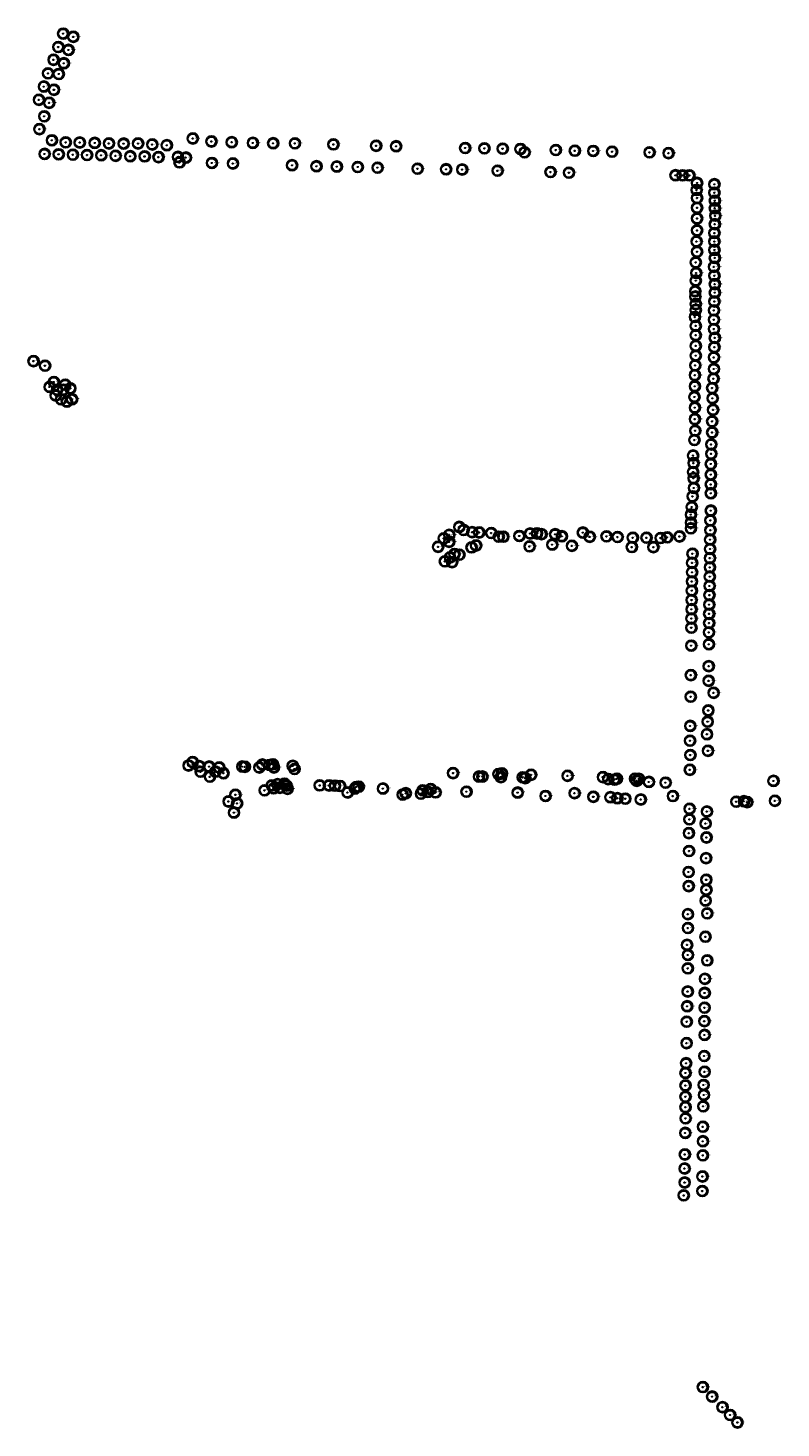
# Model space of a CAD drawing. Header units: metres. Extents: x 122855 to 145045, y 475575 to 480107.
# Tile 2 of 16: x 141708 to 142113, y 475766 to 476517. Entities that reach past the tile are written whole.
import ezdxf

# ---------------------------------------------------------------- set-up
doc = ezdxf.new("R2010")
doc.units = ezdxf.units.M
doc.header["$MEASUREMENT"] = 0
for name, color, linetype in [('0 - 6 meter', 52, 'Continuous'), ('12 - 15 meter', 65, 'Continuous'), ('15 - 18 meter', 83, 'Continuous'), ('18 - 24 meter', 58, 'Continuous'), ('20210609Boombeheer_Boombe', 7, 'Continuous'), ('24 meter en meer', 96, 'Continuous'), ('6 - 9 meter', 60, 'Continuous'), ('9 - 12 meter', 60, 'Continuous'), ('Hoogte onbekent', 10, 'Continuous')]:
    doc.layers.add(name, color=color, linetype=linetype)
doc.styles.get("Standard").update_dxf_attribs({"font": 'arial.ttf'})

# ---------------------------------------------------------------- blocks, each defined once
blk = doc.blocks.new('SGR-BOOM_01')
at = {"lineweight": 30, "ltscale": 0.1}
h = blk.add_hatch(color=7, dxfattribs=at)
edge = h.paths.add_edge_path()
edge.add_arc((0, 0), 0.15, 0, 360)
at = {"color": 7, "lineweight": 30}
for radius in [2.5, 0.045]:
    blk.add_circle((0, 0), radius, dxfattribs=at)
at = {"color": 7, "lineweight": 30, "ltscale": 0.1}
blk.add_circle((0, 0), 0.15, dxfattribs=at)
blk = doc.blocks.new('Cirkel 6meter')
blk.add_circle((0.13, 0.05), 3)

msp = doc.modelspace()

# ---------------------------------------------------------------- block references
at = {"layer": '20210609Boombeheer_Boombe'}
for name, p in [('Cirkel 6meter', (141727.206, 476513.846)), ('SGR-BOOM_01', (141727.206, 476513.846)), ('Cirkel 6meter', (141732.669, 476512.129)), ('SGR-BOOM_01', (141732.669, 476512.129)), ('Cirkel 6meter', (141724.61, 476506.677)), ('SGR-BOOM_01', (141724.61, 476506.677)), ('Cirkel 6meter', (141730.085, 476505.089)), ('SGR-BOOM_01', (141730.085, 476505.089)), ('Cirkel 6meter', (141722.05, 476499.813)), ('SGR-BOOM_01', (141722.05, 476499.813)), ('Cirkel 6meter', (141727.588, 476497.942)), ('SGR-BOOM_01', (141727.588, 476497.942)), ('Cirkel 6meter', (141719.09993, 476492.52524)), ('SGR-BOOM_01', (141719.09993, 476492.52524)), ('Cirkel 6meter', (141724.85656, 476492.19812)), ('SGR-BOOM_01', (141724.85656, 476492.19812)), ('Cirkel 6meter', (141716.87, 476485.452)), ('SGR-BOOM_01', (141716.87, 476485.452)), ('Cirkel 6meter', (141722.285, 476483.727)), ('SGR-BOOM_01', (141722.285, 476483.727)), ('Cirkel 6meter', (141714.207, 476478.343)), ('SGR-BOOM_01', (141714.207, 476478.343)), ('Cirkel 6meter', (141719.71, 476476.727)), ('SGR-BOOM_01', (141719.71, 476476.727)), ('Cirkel 6meter', (141717.088, 476469.487)), ('SGR-BOOM_01', (141717.088, 476469.487)), ('Cirkel 6meter', (141714.466, 476462.59)), ('SGR-BOOM_01', (141714.466, 476462.59)), ('Cirkel 6meter', (141796.784, 476457.598)), ('Cirkel 6meter', (141721.147, 476456.623)), ('SGR-BOOM_01', (141721.147, 476456.623)), ('Cirkel 6meter', (141728.588, 476455.502)), ('SGR-BOOM_01', (141728.588, 476455.502)), ('Cirkel 6meter', (141736.109, 476455.422)), ('SGR-BOOM_01', (141736.109, 476455.422)), ('Cirkel 6meter', (141744.159, 476455.222)), ('SGR-BOOM_01', (141744.159, 476455.222)), ('Cirkel 6meter', (141751.8, 476454.937)), ('SGR-BOOM_01', (141751.8, 476454.937)), ('Cirkel 6meter', (141759.681, 476454.841)), ('SGR-BOOM_01', (141759.681, 476454.841)), ('Cirkel 6meter', (141767.404, 476454.904)), ('SGR-BOOM_01', (141767.404, 476454.904)), ('Cirkel 6meter', (141775.057, 476454.384)), ('SGR-BOOM_01', (141775.057, 476454.384)), ('Cirkel 6meter', (141782.832, 476453.98)), ('SGR-BOOM_01', (141782.832, 476453.98)), ('SGR-BOOM_01', (141796.784, 476457.598)), ('Cirkel 6meter', (141806.797, 476456.006)), ('SGR-BOOM_01', (141806.797, 476456.006)), ('Cirkel 6meter', (141817.69, 476455.596)), ('SGR-BOOM_01', (141817.69, 476455.596)), ('Cirkel 6meter', (141829.032, 476455.23)), ('SGR-BOOM_01', (141829.032, 476455.23)), ('Cirkel 6meter', (141839.945, 476455.044)), ('SGR-BOOM_01', (141839.945, 476455.044)), ('Cirkel 6meter', (141851.6, 476454.983)), ('SGR-BOOM_01', (141851.6, 476454.983)), ('Cirkel 6meter', (141872.273, 476454.405)), ('SGR-BOOM_01', (141872.273, 476454.405)), ('Cirkel 6meter', (141895.203, 476453.68)), ('SGR-BOOM_01', (141895.203, 476453.68)), ('Cirkel 6meter', (141905.927, 476453.419)), ('SGR-BOOM_01', (141905.927, 476453.419)), ('Cirkel 6meter', (141942.986, 476452.498)), ('SGR-BOOM_01', (141942.986, 476452.498)), ('Cirkel 6meter', (141953.308, 476452.291)), ('SGR-BOOM_01', (141953.308, 476452.291)), ('Cirkel 6meter', (141963.142, 476452.133)), ('SGR-BOOM_01', (141963.142, 476452.133)), ('Cirkel 6meter', (141972.663, 476451.972)), ('SGR-BOOM_01', (141972.663, 476451.972)), ('Cirkel 6meter', (141974.873, 476450.138)), ('Cirkel 6meter', (141991.641, 476451.406)), ('SGR-BOOM_01', (141991.641, 476451.406)), ('Cirkel 6meter', (142001.847, 476451.017)), ('SGR-BOOM_01', (142001.847, 476451.017)), ('Cirkel 6meter', (142011.718, 476450.9)), ('SGR-BOOM_01', (142011.718, 476450.9)), ('Cirkel 6meter', (142021.861, 476450.523)), ('SGR-BOOM_01', (142021.861, 476450.523)), ('Cirkel 6meter', (142041.956, 476450.148)), ('Cirkel 6meter', (141717.265, 476449.297)), ('SGR-BOOM_01', (141717.265, 476449.297)), ('Cirkel 6meter', (141724.814, 476449.109)), ('SGR-BOOM_01', (141724.814, 476449.109)), ('Cirkel 6meter', (141732.422, 476448.911)), ('SGR-BOOM_01', (141732.422, 476448.911)), ('Cirkel 6meter', (141740.031, 476448.712)), ('SGR-BOOM_01', (141740.031, 476448.712)), ('Cirkel 6meter', (141747.644, 476448.594)), ('SGR-BOOM_01', (141747.644, 476448.594)), ('Cirkel 6meter', (141755.37, 476448.298)), ('SGR-BOOM_01', (141755.37, 476448.298)), ('Cirkel 6meter', (141763.238, 476448.066)), ('SGR-BOOM_01', (141763.238, 476448.066)), ('Cirkel 6meter', (141770.973, 476447.976)), ('SGR-BOOM_01', (141770.973, 476447.976)), ('Cirkel 6meter', (141778.388, 476447.601)), ('SGR-BOOM_01', (141778.388, 476447.601)), ('Cirkel 6meter', (141788.816, 476447.691)), ('SGR-BOOM_01', (141788.816, 476447.691)), ('Cirkel 6meter', (141789.646, 476444.755)), ('SGR-BOOM_01', (141789.646, 476444.755)), ('Cirkel 6meter', (141793.13, 476447.334)), ('SGR-BOOM_01', (141793.13, 476447.334)), ('Cirkel 6meter', (141807.041, 476444.461)), ('SGR-BOOM_01', (141807.041, 476444.461)), ('Cirkel 6meter', (141818.317, 476444.179)), ('SGR-BOOM_01', (141818.317, 476444.179)), ('Cirkel 6meter', (141850.076, 476443.251)), ('SGR-BOOM_01', (141850.076, 476443.251)), ('Cirkel 6meter', (141863.169, 476442.695)), ('Cirkel 6meter', (141874.098, 476442.535)), ('SGR-BOOM_01', (141974.873, 476450.138)), ('SGR-BOOM_01', (142041.956, 476450.148)), ('Cirkel 6meter', (142052.15, 476449.728)), ('SGR-BOOM_01', (142052.15, 476449.728)), ('SGR-BOOM_01', (141863.169, 476442.695)), ('SGR-BOOM_01', (141874.098, 476442.535)), ('Cirkel 6meter', (141885.337, 476442.304)), ('SGR-BOOM_01', (141885.337, 476442.304)), ('Cirkel 6meter', (141895.968, 476441.946)), ('SGR-BOOM_01', (141895.968, 476441.946)), ('Cirkel 6meter', (141917.441, 476441.404)), ('SGR-BOOM_01', (141917.441, 476441.404)), ('Cirkel 6meter', (141932.76, 476441.072)), ('SGR-BOOM_01', (141932.76, 476441.072)), ('Cirkel 6meter', (141941.396, 476440.94)), ('SGR-BOOM_01', (141941.396, 476440.94)), ('Cirkel 6meter', (141960.389, 476440.291)), ('SGR-BOOM_01', (141960.389, 476440.291)), ('Cirkel 6meter', (141988.803, 476439.589)), ('SGR-BOOM_01', (141988.803, 476439.589)), ('Cirkel 6meter', (141998.72, 476439.23)), ('SGR-BOOM_01', (141998.72, 476439.23)), ('Cirkel 6meter', (142055.892, 476437.875)), ('SGR-BOOM_01', (142055.892, 476437.875)), ('Cirkel 6meter', (142059.628, 476437.817)), ('SGR-BOOM_01', (142059.628, 476437.817)), ('Cirkel 6meter', (142063.348, 476437.777)), ('SGR-BOOM_01', (142063.348, 476437.777)), ('Cirkel 6meter', (142067.23955, 476429.95614)), ('Cirkel 6meter', (142067.4777, 476433.76748)), ('SGR-BOOM_01', (142067.23955, 476429.95614)), ('SGR-BOOM_01', (142067.4777, 476433.76748)), ('Cirkel 6meter', (142076.76768, 476433.05326)), ('Cirkel 6meter', (142076.76768, 476428.52723)), ('SGR-BOOM_01', (142076.76768, 476433.05326)), ('SGR-BOOM_01', (142076.76768, 476428.52723)), ('Cirkel 6meter', (142067.4777, 476425.66849)), ('Cirkel 6meter', (142067.4777, 476420.42778)), ('SGR-BOOM_01', (142067.4777, 476425.66849)), ('SGR-BOOM_01', (142067.4777, 476420.42778)), ('Cirkel 6meter', (142077.00583, 476424.23935)), ('Cirkel 6meter', (142077.00583, 476420.18986)), ('SGR-BOOM_01', (142077.00583, 476424.23935)), ('Cirkel 6meter', (142067.4777, 476414.71076)), ('SGR-BOOM_01', (142067.4777, 476414.71076)), ('Cirkel 6meter', (142077.24422, 476416.14013)), ('SGR-BOOM_01', (142077.00583, 476420.18986)), ('SGR-BOOM_01', (142077.24422, 476416.14013)), ('Cirkel 6meter', (142067.4777, 476408.27906)), ('SGR-BOOM_01', (142067.4777, 476408.27906)), ('Cirkel 6meter', (142076.76768, 476406.84992)), ('Cirkel 6meter', (142077.00583, 476411.6141)), ('SGR-BOOM_01', (142076.76768, 476406.84992)), ('SGR-BOOM_01', (142077.00583, 476411.6141)), ('Cirkel 6meter', (142067.23955, 476402.3239)), ('SGR-BOOM_01', (142067.23955, 476402.3239)), ('Cirkel 6meter', (142076.76768, 476402.3239)), ('Cirkel 6meter', (142076.76768, 476397.79787)), ('SGR-BOOM_01', (142076.76768, 476402.3239)), ('Cirkel 6meter', (142066.76325, 476391.12802)), ('SGR-BOOM_01', (142066.76325, 476391.12802)), ('Cirkel 6meter', (142067.4777, 476396.84503)), ('SGR-BOOM_01', (142067.4777, 476396.84503)), ('Cirkel 6meter', (142077.00583, 476393.51022)), ('SGR-BOOM_01', (142076.76768, 476397.79787)), ('SGR-BOOM_01', (142077.00583, 476393.51022)), ('Cirkel 6meter', (142067.0014, 476385.411)), ('SGR-BOOM_01', (142067.0014, 476385.411)), ('Cirkel 6meter', (142076.52953, 476388.74581)), ('Cirkel 6meter', (142076.76768, 476383.98163)), ('SGR-BOOM_01', (142076.52953, 476388.74581)), ('SGR-BOOM_01', (142076.76768, 476383.98163)), ('Cirkel 6meter', (142066.52487, 476375.64426)), ('Cirkel 6meter', (142066.76325, 476381.3615)), ('SGR-BOOM_01', (142066.52487, 476375.64426)), ('SGR-BOOM_01', (142066.76325, 476381.3615)), ('Cirkel 6meter', (142077.00583, 476379.4556)), ('Cirkel 6meter', (142077.00583, 476374.92957)), ('SGR-BOOM_01', (142077.00583, 476379.4556)), ('Cirkel 6meter', (142066.52487, 476372.78575)), ('Cirkel 6meter', (142066.76302, 476368.73626)), ('SGR-BOOM_01', (142066.52487, 476372.78575)), ('SGR-BOOM_01', (142066.76302, 476368.73626)), ('Cirkel 6meter', (142076.76768, 476370.16539)), ('SGR-BOOM_01', (142076.76768, 476370.16539)), ('SGR-BOOM_01', (142077.00583, 476374.92957)), ('Cirkel 6meter', (142066.28672, 476361.82802)), ('SGR-BOOM_01', (142066.28672, 476361.82802)), ('Cirkel 6meter', (142066.76302, 476365.63937)), ('SGR-BOOM_01', (142066.76302, 476365.63937)), ('Cirkel 6meter', (142076.52953, 476365.40121)), ('Cirkel 6meter', (142076.52953, 476360.39888)), ('SGR-BOOM_01', (142076.52953, 476365.40121)), ('SGR-BOOM_01', (142076.52953, 476360.39888)), ('Cirkel 6meter', (142066.76302, 476357.06384)), ('SGR-BOOM_01', (142066.76302, 476357.06384)), ('Cirkel 6meter', (142076.52953, 476355.39632)), ('SGR-BOOM_01', (142076.52953, 476355.39632)), ('Cirkel 6meter', (142066.76302, 476352.06151)), ('Cirkel 6meter', (142066.76302, 476346.3445)), ('SGR-BOOM_01', (142066.76302, 476352.06151)), ('SGR-BOOM_01', (142066.76302, 476346.3445)), ('Cirkel 6meter', (142076.76768, 476345.62981)), ('Cirkel 6meter', (142077.00583, 476350.63214)), ('SGR-BOOM_01', (142076.76768, 476345.62981)), ('SGR-BOOM_01', (142077.00583, 476350.63214)), ('Cirkel 6meter', (141711.291, 476338.153)), ('SGR-BOOM_01', (141711.291, 476338.153)), ('Cirkel 6meter', (142066.76302, 476341.10378)), ('SGR-BOOM_01', (142066.76302, 476341.10378)), ('Cirkel 6meter', (142076.52953, 476340.15095)), ('SGR-BOOM_01', (142076.52953, 476340.15095)), ('Cirkel 6meter', (141717.482, 476335.7)), ('SGR-BOOM_01', (141717.482, 476335.7)), ('Cirkel 6meter', (142066.28672, 476330.62259)), ('Cirkel 6meter', (142066.52487, 476335.8633)), ('SGR-BOOM_01', (142066.28672, 476330.62259)), ('SGR-BOOM_01', (142066.52487, 476335.8633)), ('Cirkel 6meter', (142076.52953, 476333.9574)), ('SGR-BOOM_01', (142076.52953, 476333.9574)), ('Cirkel 6meter', (141719.927, 476324.327)), ('SGR-BOOM_01', (141719.927, 476324.327)), ('Cirkel 6meter', (141722.211, 476326.951)), ('SGR-BOOM_01', (141722.211, 476326.951)), ('Cirkel 6meter', (141723.949, 476322.822)), ('SGR-BOOM_01', (141723.949, 476322.822)), ('Cirkel 6meter', (141727.194, 476322.8)), ('SGR-BOOM_01', (141727.194, 476322.8)), ('Cirkel 6meter', (141728.262, 476325.526)), ('SGR-BOOM_01', (141728.262, 476325.526)), ('Cirkel 6meter', (141731.062, 476323.558)), ('SGR-BOOM_01', (141731.062, 476323.558)), ('Cirkel 6meter', (142066.28672, 476324.66742)), ('SGR-BOOM_01', (142066.28672, 476324.66742)), ('Cirkel 6meter', (142075.57669, 476323.71435)), ('SGR-BOOM_01', (142075.57669, 476323.71435)), ('Cirkel 6meter', (142076.29138, 476328.71669)), ('SGR-BOOM_01', (142076.29138, 476328.71669)), ('Cirkel 6meter', (141723.223, 476319.71)), ('SGR-BOOM_01', (141723.223, 476319.71)), ('Cirkel 6meter', (141726.095, 476317.672)), ('SGR-BOOM_01', (141726.095, 476317.672)), ('Cirkel 6meter', (141729.175, 476316.44)), ('SGR-BOOM_01', (141729.175, 476316.44)), ('Cirkel 6meter', (141731.967, 476317.711)), ('SGR-BOOM_01', (141731.967, 476317.711)), ('Cirkel 6meter', (142066.04833, 476318.9504)), ('SGR-BOOM_01', (142066.04833, 476318.9504)), ('Cirkel 6meter', (142075.81485, 476318.23549)), ('SGR-BOOM_01', (142075.81485, 476318.23549)), ('Cirkel 6meter', (142066.28672, 476313.23339)), ('SGR-BOOM_01', (142066.28672, 476313.23339)), ('Cirkel 6meter', (142076.05323, 476312.04194)), ('SGR-BOOM_01', (142076.05323, 476312.04194)), ('Cirkel 6meter', (142066.28672, 476307.03984)), ('Cirkel 6meter', (142066.52487, 476300.84652)), ('SGR-BOOM_01', (142066.28672, 476307.03984)), ('SGR-BOOM_01', (142066.52487, 476300.84652)), ('Cirkel 6meter', (142075.57669, 476305.84862)), ('Cirkel 6meter', (142075.57669, 476299.89323)), ('SGR-BOOM_01', (142075.57669, 476305.84862)), ('Cirkel 6meter', (142066.04833, 476295.84396)), ('SGR-BOOM_01', (142066.04833, 476295.84396)), ('Cirkel 6meter', (142075.10039, 476293.46153)), ('SGR-BOOM_01', (142075.10039, 476293.46153)), ('SGR-BOOM_01', (142075.57669, 476299.89323)), ('Cirkel 6meter', (142065.33365, 476287.50682)), ('SGR-BOOM_01', (142065.33365, 476287.50682)), ('Cirkel 6meter', (142075.10039, 476288.45919)), ('SGR-BOOM_01', (142075.10039, 476288.45919)), ('Cirkel 6meter', (142065.33365, 476278.69291)), ('Cirkel 6meter', (142065.57203, 476283.45709)), ('SGR-BOOM_01', (142065.33365, 476278.69291)), ('SGR-BOOM_01', (142065.57203, 476283.45709)), ('Cirkel 6meter', (142074.86201, 476282.98033)), ('Cirkel 6meter', (142074.86201, 476277.26309)), ('SGR-BOOM_01', (142074.86201, 476282.98033)), ('Cirkel 6meter', (142065.57203, 476275.3581)), ('Cirkel 6meter', (142065.81018, 476270.11739)), ('SGR-BOOM_01', (142065.57203, 476275.3581)), ('Cirkel 6meter', (142074.86201, 476272.0226)), ('SGR-BOOM_01', (142074.86201, 476277.26309)), ('SGR-BOOM_01', (142074.86201, 476272.0226)), ('Cirkel 6meter', (142065.0955, 476265.59136)), ('SGR-BOOM_01', (142065.0955, 476265.59136)), ('SGR-BOOM_01', (142065.81018, 476270.11739)), ('Cirkel 6meter', (142074.86201, 476267.25842)), ('SGR-BOOM_01', (142074.86201, 476267.25842)), ('Cirkel 6meter', (142064.14266, 476255.82485)), ('SGR-BOOM_01', (142064.14266, 476255.82485)), ('Cirkel 6meter', (142064.6192, 476259.87434)), ('SGR-BOOM_01', (142064.6192, 476259.87434)), ('Cirkel 6meter', (142074.86201, 476257.96798)), ('SGR-BOOM_01', (142074.86201, 476257.96798)), ('Cirkel 6meter', (141939.821, 476249.212)), ('SGR-BOOM_01', (141939.821, 476249.212)), ('Cirkel 6meter', (141942.181, 476247.565)), ('Cirkel 6meter', (142064.14266, 476251.53697)), ('Cirkel 6meter', (142064.14266, 476248.44031)), ('SGR-BOOM_01', (142064.14266, 476251.53697)), ('SGR-BOOM_01', (142064.14266, 476248.44031)), ('Cirkel 6meter', (142074.62386, 476252.7275)), ('Cirkel 6meter', (142074.62386, 476247.48679)), ('SGR-BOOM_01', (142074.62386, 476252.7275)), ('Cirkel 6meter', (141931.506, 476243.075)), ('SGR-BOOM_01', (141931.506, 476243.075)), ('Cirkel 6meter', (141934.427, 476241.234)), ('Cirkel 6meter', (141934.435, 476244.957)), ('SGR-BOOM_01', (141934.427, 476241.234)), ('SGR-BOOM_01', (141934.435, 476244.957)), ('SGR-BOOM_01', (141942.181, 476247.565)), ('Cirkel 6meter', (141946.788, 476246.38)), ('SGR-BOOM_01', (141946.788, 476246.38)), ('Cirkel 6meter', (141950.493, 476246.246)), ('SGR-BOOM_01', (141950.493, 476246.246)), ('Cirkel 6meter', (141956.988, 476245.949)), ('SGR-BOOM_01', (141956.988, 476245.949)), ('Cirkel 6meter', (141961.028, 476243.978)), ('SGR-BOOM_01', (141961.028, 476243.978)), ('Cirkel 6meter', (141963.478, 476243.941)), ('SGR-BOOM_01', (141963.478, 476243.941)), ('Cirkel 6meter', (141972.085, 476244.363)), ('SGR-BOOM_01', (141972.085, 476244.363)), ('Cirkel 6meter', (141977.906, 476245.676)), ('SGR-BOOM_01', (141977.906, 476245.676)), ('Cirkel 6meter', (141981.54637, 476245.71439)), ('SGR-BOOM_01', (141981.54637, 476245.71439)), ('Cirkel 6meter', (141983.96361, 476245.31159)), ('SGR-BOOM_01', (141983.96361, 476245.31159)), ('Cirkel 6meter', (141989.734, 476239.734)), ('Cirkel 6meter', (141991.301, 476245.276)), ('SGR-BOOM_01', (141991.301, 476245.276)), ('Cirkel 6meter', (141994.904, 476244.197)), ('SGR-BOOM_01', (141994.904, 476244.197)), ('Cirkel 6meter', (142006.156, 476246.158)), ('SGR-BOOM_01', (142006.156, 476246.158)), ('Cirkel 6meter', (142009.837, 476243.91)), ('SGR-BOOM_01', (142009.837, 476243.91)), ('Cirkel 6meter', (142018.866, 476244.15)), ('SGR-BOOM_01', (142018.866, 476244.15)), ('Cirkel 6meter', (142024.805, 476243.793)), ('SGR-BOOM_01', (142024.805, 476243.793)), ('Cirkel 6meter', (142032.971, 476243.439)), ('SGR-BOOM_01', (142032.971, 476243.439)), ('Cirkel 6meter', (142040.324, 476243.411)), ('SGR-BOOM_01', (142040.324, 476243.411)), ('Cirkel 6meter', (142047.888, 476243.261)), ('SGR-BOOM_01', (142047.888, 476243.261)), ('Cirkel 6meter', (142051.408, 476243.612)), ('SGR-BOOM_01', (142051.408, 476243.612)), ('Cirkel 6meter', (142058.09338, 476244.10297)), ('SGR-BOOM_01', (142058.09338, 476244.10297)), ('Cirkel 6meter', (142074.476, 476242.415)), ('SGR-BOOM_01', (142074.476, 476242.415)), ('SGR-BOOM_01', (142074.62386, 476247.48679)), ('Cirkel 6meter', (141928.465, 476238.538)), ('SGR-BOOM_01', (141928.465, 476238.538)), ('Cirkel 6meter', (141934.81252, 476232.82237)), ('SGR-BOOM_01', (141934.81252, 476232.82237)), ('Cirkel 6meter', (141937.22976, 476234.6353)), ('SGR-BOOM_01', (141937.22976, 476234.6353)), ('Cirkel 6meter', (141939.886, 476234.325)), ('SGR-BOOM_01', (141939.886, 476234.325)), ('Cirkel 6meter', (141946.402, 476238.213)), ('SGR-BOOM_01', (141946.402, 476238.213)), ('Cirkel 6meter', (141948.824, 476239.269)), ('SGR-BOOM_01', (141948.824, 476239.269)), ('Cirkel 6meter', (141977.601, 476238.755)), ('SGR-BOOM_01', (141977.601, 476238.755)), ('SGR-BOOM_01', (141989.734, 476239.734)), ('Cirkel 6meter', (142000.28021, 476239.06698)), ('SGR-BOOM_01', (142000.28021, 476239.06698)), ('Cirkel 6meter', (142032.444, 476238.402)), ('SGR-BOOM_01', (142032.444, 476238.402)), ('Cirkel 6meter', (142044.027, 476238.364)), ('SGR-BOOM_01', (142044.027, 476238.364)), ('Cirkel 6meter', (142065.001, 476234.841)), ('SGR-BOOM_01', (142065.001, 476234.841)), ('Cirkel 6meter', (142074.363, 476232.476)), ('Cirkel 6meter', (142074.464, 476237.376)), ('SGR-BOOM_01', (142074.464, 476237.376)), ('Cirkel 6meter', (141932.085, 476230.731)), ('SGR-BOOM_01', (141932.085, 476230.731)), ('Cirkel 6meter', (141935.959, 476230.316)), ('SGR-BOOM_01', (141935.959, 476230.316)), ('Cirkel 6meter', (142064.806, 476229.936)), ('Cirkel 6meter', (142064.812, 476224.915)), ('SGR-BOOM_01', (142064.806, 476229.936)), ('Cirkel 6meter', (142074.335, 476227.529)), ('SGR-BOOM_01', (142074.335, 476227.529)), ('SGR-BOOM_01', (142074.363, 476232.476)), ('Cirkel 6meter', (142064.703, 476219.973)), ('SGR-BOOM_01', (142064.703, 476219.973)), ('SGR-BOOM_01', (142064.812, 476224.915)), ('Cirkel 6meter', (142074.212, 476217.542)), ('Cirkel 6meter', (142074.293, 476222.58)), ('SGR-BOOM_01', (142074.293, 476222.58)), ('Cirkel 6meter', (142064.561, 476210.016)), ('Cirkel 6meter', (142064.642, 476215.042)), ('SGR-BOOM_01', (142064.642, 476215.042)), ('Cirkel 6meter', (142074.103, 476212.648)), ('SGR-BOOM_01', (142074.103, 476212.648)), ('SGR-BOOM_01', (142074.212, 476217.542)), ('Cirkel 6meter', (142064.506, 476205.066)), ('SGR-BOOM_01', (142064.506, 476205.066)), ('SGR-BOOM_01', (142064.561, 476210.016)), ('Cirkel 6meter', (142073.952, 476202.614)), ('Cirkel 6meter', (142074.041, 476207.536)), ('SGR-BOOM_01', (142073.952, 476202.614)), ('SGR-BOOM_01', (142074.041, 476207.536)), ('Cirkel 6meter', (142064.408, 476195.15)), ('Cirkel 6meter', (142064.451, 476200.089)), ('SGR-BOOM_01', (142064.408, 476195.15)), ('SGR-BOOM_01', (142064.451, 476200.089)), ('Cirkel 6meter', (142073.953, 476197.636)), ('SGR-BOOM_01', (142073.953, 476197.636)), ('Cirkel 6meter', (142073.826, 476192.628)), ('SGR-BOOM_01', (142073.826, 476192.628)), ('Cirkel 6meter', (142064.351, 476185.53)), ('SGR-BOOM_01', (142064.351, 476185.53)), ('Cirkel 6meter', (142073.843, 476186.257)), ('SGR-BOOM_01', (142073.843, 476186.257)), ('Cirkel 6meter', (142073.733, 476174.5)), ('SGR-BOOM_01', (142073.733, 476174.5)), ('Cirkel 6meter', (142064.115, 476169.709)), ('SGR-BOOM_01', (142064.115, 476169.709)), ('Cirkel 6meter', (142073.691, 476166.654)), ('SGR-BOOM_01', (142073.691, 476166.654)), ('Cirkel 6meter', (142064.062, 476158.122)), ('SGR-BOOM_01', (142064.062, 476158.122)), ('Cirkel 6meter', (142076.359, 476160.226)), ('SGR-BOOM_01', (142076.359, 476160.226)), ('Cirkel 6meter', (142073.52264, 476150.76466)), ('SGR-BOOM_01', (142073.52264, 476150.76466)), ('Cirkel 6meter', (142063.794, 476142.451)), ('Cirkel 6meter', (142073.15808, 476144.75225)), ('SGR-BOOM_01', (142073.15808, 476144.75225)), ('Cirkel 6meter', (142063.715, 476134.514)), ('SGR-BOOM_01', (142063.794, 476142.451)), ('Cirkel 6meter', (142072.79375, 476138.01095)), ('SGR-BOOM_01', (142072.79375, 476138.01095)), ('SGR-BOOM_01', (142063.715, 476134.514)), ('Cirkel 6meter', (142073.328, 476129.114)), ('SGR-BOOM_01', (142073.328, 476129.114)), ('Cirkel 6meter', (141794.514, 476121.213)), ('SGR-BOOM_01', (141794.514, 476121.213)), ('Cirkel 6meter', (141796.715, 476123.045)), ('SGR-BOOM_01', (141796.715, 476123.045)), ('Cirkel 6meter', (141800.294, 476120.842)), ('SGR-BOOM_01', (141800.294, 476120.842)), ('Cirkel 6meter', (141805.587, 476120.644)), ('SGR-BOOM_01', (141805.587, 476120.644)), ('Cirkel 6meter', (141811.012, 476120.171)), ('SGR-BOOM_01', (141811.012, 476120.171)), ('Cirkel 6meter', (141823.347, 476120.662)), ('SGR-BOOM_01', (141823.347, 476120.662)), ('Cirkel 6meter', (141824.743, 476120.515)), ('SGR-BOOM_01', (141824.743, 476120.515)), ('Cirkel 6meter', (141832.488, 476120.152)), ('SGR-BOOM_01', (141832.488, 476120.152)), ('Cirkel 6meter', (141834.09242, 476121.72801)), ('SGR-BOOM_01', (141834.09242, 476121.72801)), ('Cirkel 6meter', (141837.987, 476121.516)), ('SGR-BOOM_01', (141837.987, 476121.516)), ('Cirkel 6meter', (141839.748, 476121.806)), ('SGR-BOOM_01', (141839.748, 476121.806)), ('Cirkel 6meter', (141840.343, 476120.185)), ('SGR-BOOM_01', (141840.343, 476120.185)), ('Cirkel 6meter', (141850.421, 476121.038)), ('SGR-BOOM_01', (141850.421, 476121.038)), ('Cirkel 6meter', (142063.869, 476126.829)), ('SGR-BOOM_01', (142063.869, 476126.829)), ('Cirkel 6meter', (141800.959, 476117.886)), ('SGR-BOOM_01', (141800.959, 476117.886)), ('Cirkel 6meter', (141806.006, 476115.197)), ('SGR-BOOM_01', (141806.006, 476115.197)), ('Cirkel 6meter', (141808.878, 476117.91)), ('SGR-BOOM_01', (141808.878, 476117.91)), ('Cirkel 6meter', (141813.246, 476117.042)), ('SGR-BOOM_01', (141813.246, 476117.042)), ('Cirkel 6meter', (141851.371, 476119.347)), ('SGR-BOOM_01', (141851.371, 476119.347)), ('Cirkel 6meter', (141936.498, 476117.141)), ('SGR-BOOM_01', (141936.498, 476117.141)), ('Cirkel 6meter', (141950.362, 476115.275)), ('SGR-BOOM_01', (141950.362, 476115.275)), ('Cirkel 6meter', (141952.244, 476115.29)), ('SGR-BOOM_01', (141952.244, 476115.29)), ('Cirkel 6meter', (141960.852, 476116.603)), ('SGR-BOOM_01', (141960.852, 476116.603)), ('Cirkel 6meter', (141962.111, 476114.957)), ('SGR-BOOM_01', (141962.111, 476114.957)), ('Cirkel 6meter', (141962.687, 476116.96)), ('SGR-BOOM_01', (141962.687, 476116.96)), ('Cirkel 6meter', (141973.829, 476114.86)), ('SGR-BOOM_01', (141973.829, 476114.86)), ('Cirkel 6meter', (141975.184, 476114.465)), ('SGR-BOOM_01', (141975.184, 476114.465)), ('Cirkel 6meter', (141978.373, 476116.223)), ('SGR-BOOM_01', (141978.373, 476116.223)), ('Cirkel 6meter', (141997.96327, 476115.68491)), ('SGR-BOOM_01', (141997.96327, 476115.68491)), ('Cirkel 6meter', (142016.954, 476114.989)), ('SGR-BOOM_01', (142016.954, 476114.989)), ('Cirkel 6meter', (142019.801, 476113.923)), ('SGR-BOOM_01', (142019.801, 476113.923)), ('Cirkel 6meter', (142023.148, 476113.65)), ('SGR-BOOM_01', (142023.148, 476113.65)), ('Cirkel 6meter', (142024.387, 476114.101)), ('SGR-BOOM_01', (142024.387, 476114.101)), ('Cirkel 6meter', (142034.133, 476114.157)), ('SGR-BOOM_01', (142034.133, 476114.157)), ('Cirkel 6meter', (142035.071, 476112.981)), ('SGR-BOOM_01', (142035.071, 476112.981)), ('Cirkel 6meter', (142036.218, 476114.045)), ('SGR-BOOM_01', (142036.218, 476114.045)), ('Cirkel 6meter', (142041.636, 476112.424)), ('Cirkel 6meter', (142050.601, 476112.029)), ('Cirkel 6meter', (142063.591, 476118.932)), ('SGR-BOOM_01', (142063.591, 476118.932)), ('Cirkel 6meter', (142108.477, 476112.972)), ('SGR-BOOM_01', (142108.477, 476112.972)), ('Cirkel 6meter', (141819.662, 476105.512)), ('SGR-BOOM_01', (141819.662, 476105.512)), ('Cirkel 6meter', (141835.331, 476107.869)), ('SGR-BOOM_01', (141835.331, 476107.869)), ('Cirkel 6meter', (141839.199, 476110.501)), ('SGR-BOOM_01', (141839.199, 476110.501)), ('Cirkel 6meter', (141840.167, 476108.979)), ('SGR-BOOM_01', (141840.167, 476108.979)), ('Cirkel 6meter', (141842.242, 476111.193)), ('SGR-BOOM_01', (141842.242, 476111.193)), ('Cirkel 6meter', (141843.487, 476109.256)), ('SGR-BOOM_01', (141843.487, 476109.256)), ('Cirkel 6meter', (141845.978, 476111.469)), ('SGR-BOOM_01', (141845.978, 476111.469)), ('Cirkel 6meter', (141847.084, 476110.363)), ('SGR-BOOM_01', (141847.084, 476110.363)), ('Cirkel 6meter', (141847.638, 476108.702)), ('SGR-BOOM_01', (141847.638, 476108.702)), ('Cirkel 6meter', (141864.932, 476110.544)), ('SGR-BOOM_01', (141864.932, 476110.544)), ('Cirkel 6meter', (141869.912, 476110.501)), ('SGR-BOOM_01', (141869.912, 476110.501)), ('Cirkel 6meter', (141873.094, 476110.363)), ('SGR-BOOM_01', (141873.094, 476110.363)), ('Cirkel 6meter', (141875.861, 476110.224)), ('SGR-BOOM_01', (141875.861, 476110.224)), ('Cirkel 6meter', (141879.897, 476106.727)), ('SGR-BOOM_01', (141879.897, 476106.727)), ('Cirkel 6meter', (141883.746, 476108.841)), ('SGR-BOOM_01', (141883.746, 476108.841)), ('Cirkel 6meter', (141884.498, 476109.702)), ('SGR-BOOM_01', (141884.498, 476109.702)), ('Cirkel 6meter', (141885.877, 476109.874)), ('SGR-BOOM_01', (141885.877, 476109.874)), ('Cirkel 6meter', (141898.875, 476108.856)), ('SGR-BOOM_01', (141898.875, 476108.856)), ('Cirkel 6meter', (141909.433, 476105.64)), ('SGR-BOOM_01', (141909.433, 476105.64)), ('Cirkel 6meter', (141911.096, 476106.322)), ('SGR-BOOM_01', (141911.096, 476106.322)), ('Cirkel 6meter', (141919.212, 476106.089)), ('SGR-BOOM_01', (141919.212, 476106.089)), ('Cirkel 6meter', (141920.18, 476107.887)), ('SGR-BOOM_01', (141920.18, 476107.887)), ('Cirkel 6meter', (141922.947, 476107.057)), ('SGR-BOOM_01', (141922.947, 476107.057)), ('Cirkel 6meter', (141924.469, 476108.579)), ('SGR-BOOM_01', (141924.469, 476108.579)), ('Cirkel 6meter', (141927.098, 476106.781)), ('SGR-BOOM_01', (141927.098, 476106.781)), ('Cirkel 6meter', (141943.699, 476107.196)), ('SGR-BOOM_01', (141943.699, 476107.196)), ('Cirkel 6meter', (141971.178, 476106.691)), ('SGR-BOOM_01', (141971.178, 476106.691)), ('Cirkel 6meter', (141986.133, 476104.887)), ('Cirkel 6meter', (142001.708, 476106.367)), ('SGR-BOOM_01', (142001.708, 476106.367)), ('Cirkel 6meter', (142011.792, 476104.445)), ('SGR-BOOM_01', (142041.636, 476112.424)), ('SGR-BOOM_01', (142050.601, 476112.029)), ('Cirkel 6meter', (142054.483, 476104.821)), ('Cirkel 6meter', (141815.978, 476101.94)), ('SGR-BOOM_01', (141815.978, 476101.94)), ('Cirkel 6meter', (141820.58, 476100.913)), ('SGR-BOOM_01', (141820.58, 476100.913)), ('SGR-BOOM_01', (141986.133, 476104.887)), ('SGR-BOOM_01', (142011.792, 476104.445)), ('Cirkel 6meter', (142020.965, 476104.212)), ('SGR-BOOM_01', (142020.965, 476104.212)), ('Cirkel 6meter', (142024.682, 476103.678)), ('SGR-BOOM_01', (142024.682, 476103.678)), ('Cirkel 6meter', (142028.962, 476103.417)), ('SGR-BOOM_01', (142028.962, 476103.417)), ('Cirkel 6meter', (142037.256, 476102.971)), ('SGR-BOOM_01', (142037.256, 476102.971)), ('SGR-BOOM_01', (142054.483, 476104.821)), ('Cirkel 6meter', (142063.453, 476097.996)), ('SGR-BOOM_01', (142063.453, 476097.996)), ('Cirkel 6meter', (142088.53, 476101.803)), ('SGR-BOOM_01', (142088.53, 476101.803)), ('Cirkel 6meter', (142092.611, 476102.05)), ('SGR-BOOM_01', (142092.611, 476102.05)), ('Cirkel 6meter', (142094.342, 476101.556)), ('SGR-BOOM_01', (142094.342, 476101.556)), ('Cirkel 6meter', (142109.262, 476102.282)), ('SGR-BOOM_01', (142109.262, 476102.282)), ('Cirkel 6meter', (141818.899, 476095.973)), ('SGR-BOOM_01', (141818.899, 476095.973)), ('Cirkel 6meter', (142063.352, 476092.347)), ('SGR-BOOM_01', (142063.352, 476092.347)), ('Cirkel 6meter', (142072.0651, 476090.09344)), ('SGR-BOOM_01', (142072.0651, 476090.09344)), ('Cirkel 6meter', (142072.757, 476096.535)), ('SGR-BOOM_01', (142072.757, 476096.535)), ('Cirkel 6meter', (142063.07537, 476084.94319)), ('SGR-BOOM_01', (142063.07537, 476084.94319)), ('Cirkel 6meter', (142072.521, 476082.631)), ('SGR-BOOM_01', (142072.521, 476082.631)), ('Cirkel 6meter', (142063.162, 476075.338)), ('SGR-BOOM_01', (142063.162, 476075.338)), ('Cirkel 6meter', (142072.311, 476071.495)), ('SGR-BOOM_01', (142072.311, 476071.495)), ('Cirkel 6meter', (142062.945, 476064.104)), ('SGR-BOOM_01', (142062.945, 476064.104)), ('Cirkel 6meter', (142072.437, 476059.934)), ('SGR-BOOM_01', (142072.437, 476059.934)), ('Cirkel 6meter', (142062.973, 476056.527)), ('SGR-BOOM_01', (142062.973, 476056.527)), ('Cirkel 6meter', (142072.457, 476054.522)), ('SGR-BOOM_01', (142072.457, 476054.522)), ('Cirkel 6meter', (142072.063, 476048.766)), ('SGR-BOOM_01', (142072.063, 476048.766)), ('Cirkel 6meter', (142062.542, 476041.451)), ('SGR-BOOM_01', (142062.542, 476041.451)), ('Cirkel 6meter', (142072.908, 476041.902)), ('SGR-BOOM_01', (142072.908, 476041.902)), ('Cirkel 6meter', (142062.542, 476034.015)), ('SGR-BOOM_01', (142062.542, 476034.015)), ('Cirkel 6meter', (142071.963, 476029.352)), ('Cirkel 6meter', (142062.091, 476025.001)), ('SGR-BOOM_01', (142062.091, 476025.001)), ('SGR-BOOM_01', (142071.963, 476029.352)), ('Cirkel 6meter', (142062.588, 476019.587)), ('SGR-BOOM_01', (142062.588, 476019.587)), ('Cirkel 6meter', (142072.908, 476016.663)), ('SGR-BOOM_01', (142072.908, 476016.663)), ('Cirkel 6meter', (142062.493, 476012.41)), ('SGR-BOOM_01', (142062.493, 476012.41)), ('Cirkel 6meter', (142071.685, 476006.767)), ('Cirkel 6meter', (142062.445, 475999.968)), ('SGR-BOOM_01', (142062.445, 475999.968)), ('SGR-BOOM_01', (142071.685, 476006.767)), ('Cirkel 6meter', (142062.162, 475992.065)), ('Cirkel 6meter', (142071.556, 475999.216)), ('SGR-BOOM_01', (142071.556, 475999.216)), ('SGR-BOOM_01', (142062.162, 475992.065)), ('Cirkel 6meter', (142071.498, 475991.287)), ('SGR-BOOM_01', (142071.498, 475991.287)), ('Cirkel 6meter', (142061.927, 475983.803)), ('SGR-BOOM_01', (142061.927, 475983.803)), ('Cirkel 6meter', (142071.388, 475984.074)), ('Cirkel 6meter', (142071.494, 475976.704)), ('SGR-BOOM_01', (142071.388, 475984.074)), ('Cirkel 6meter', (142061.846, 475972.267)), ('SGR-BOOM_01', (142061.846, 475972.267)), ('SGR-BOOM_01', (142071.494, 475976.704)), ('Cirkel 6meter', (142071.309, 475965.392)), ('SGR-BOOM_01', (142071.309, 475965.392)), ('Cirkel 6meter', (142061.25576, 475956.30163)), ('Cirkel 6meter', (142061.583, 475961.481)), ('SGR-BOOM_01', (142061.25576, 475956.30163)), ('SGR-BOOM_01', (142061.583, 475961.481)), ('Cirkel 6meter', (142071.5185, 475956.908)), ('SGR-BOOM_01', (142071.5185, 475956.908)), ('Cirkel 6meter', (142061.25576, 475949.5688)), ('SGR-BOOM_01', (142061.25576, 475949.5688)), ('Cirkel 6meter', (142070.964, 475949.853)), ('SGR-BOOM_01', (142070.964, 475949.853)), ('Cirkel 6meter', (142061.25576, 475943.56394)), ('SGR-BOOM_01', (142061.25576, 475943.56394)), ('Cirkel 6meter', (142071.15394, 475944.51884)), ('SGR-BOOM_01', (142071.15394, 475944.51884)), ('Cirkel 6meter', (142061.25576, 475937.92295)), ('Cirkel 6meter', (142061.3153, 475931.94717)), ('SGR-BOOM_01', (142061.25576, 475937.92295)), ('Cirkel 6meter', (142070.807, 475938.39)), ('SGR-BOOM_01', (142070.807, 475938.39)), ('SGR-BOOM_01', (142061.3153, 475931.94717)), ('Cirkel 6meter', (142070.627, 475927.429)), ('SGR-BOOM_01', (142070.627, 475927.429)), ('Cirkel 6meter', (142061.13325, 475924.11267)), ('SGR-BOOM_01', (142061.13325, 475924.11267)), ('Cirkel 6meter', (142070.605, 475919.652)), ('SGR-BOOM_01', (142070.605, 475919.652)), ('Cirkel 6meter', (142060.897, 475912.567)), ('SGR-BOOM_01', (142060.897, 475912.567)), ('Cirkel 6meter', (142070.576, 475912.098)), ('SGR-BOOM_01', (142070.576, 475912.098)), ('Cirkel 6meter', (142060.796, 475905.012)), ('SGR-BOOM_01', (142060.796, 475905.012)), ('Cirkel 6meter', (142060.814, 475897.514)), ('SGR-BOOM_01', (142060.814, 475897.514)), ('Cirkel 6meter', (142070.366, 475900.764)), ('SGR-BOOM_01', (142070.366, 475900.764)), ('Cirkel 6meter', (142060.304, 475890.6)), ('SGR-BOOM_01', (142060.304, 475890.6)), ('Cirkel 6meter', (142070.304, 475892.928)), ('SGR-BOOM_01', (142070.304, 475892.928)), ('Cirkel 6meter', (142070.552, 475787.765)), ('SGR-BOOM_01', (142070.552, 475787.765)), ('Cirkel 6meter', (142075.557, 475782.659)), ('SGR-BOOM_01', (142075.557, 475782.659)), ('Cirkel 6meter', (142081.122, 475776.982)), ('SGR-BOOM_01', (142081.122, 475776.982)), ('Cirkel 6meter', (142085.218, 475772.804)), ('SGR-BOOM_01', (142085.218, 475772.804)), ('Cirkel 6meter', (142089.138, 475768.805)), ('SGR-BOOM_01', (142089.138, 475768.805))]:
    msp.add_blockref(name, p, dxfattribs=at)

# ---------------------------------------------------------------- texts
at = {"layer": '0 - 6 meter', "char_height": 0.5, "attachment_point": 7}
for insert in [(141719.09993, 476492.52524), (141939.821, 476249.212), (142073.15808, 476144.75225), (142072.79375, 476138.01095), (142109.262, 476102.282), (142063.352, 476092.347), (142063.07537, 476084.94319), (142072.0651, 476090.09344), (142072.437, 476059.934), (142072.457, 476054.522), (142072.063, 476048.766), (142071.963, 476029.352), (142071.498, 475991.287), (142061.846, 475972.267), (142071.5185, 475956.908), (142061.25576, 475949.5688), (142071.15394, 475944.51884), (142061.25576, 475937.92295), (142060.814, 475897.514)]:
    msp.add_mtext('0 - 6 meter', dxfattribs=dict(at, insert=insert))
at = {"layer": '12 - 15 meter', "char_height": 0.5, "attachment_point": 7}
for insert in [(141806.797, 476456.006), (141829.032, 476455.23), (141793.13, 476447.334), (141974.873, 476450.138), (142067.23955, 476402.3239), (142076.76768, 476406.84992), (142067.4777, 476396.84503), (142066.76325, 476391.12802), (142067.0014, 476385.411), (142077.00583, 476379.4556), (142066.52487, 476375.64426), (142066.52487, 476372.78575), (142066.76302, 476368.73626), (142066.76302, 476365.63937), (142066.28672, 476361.82802), (142066.76302, 476357.06384), (142066.76302, 476352.06151), (142077.00583, 476350.63214), (142066.76302, 476346.3445), (142076.52953, 476340.15095), (142076.76768, 476345.62981), (142066.52487, 476335.8633), (142066.28672, 476330.62259), (142076.29138, 476328.71669), (142066.04833, 476318.9504), (142075.57669, 476323.71435), (142075.81485, 476318.23549), (142066.28672, 476313.23339), (142066.28672, 476307.03984), (142066.52487, 476300.84652), (142075.57669, 476299.89323), (142075.10039, 476293.46153), (142065.57203, 476283.45709), (142065.33365, 476278.69291), (142065.57203, 476275.3581), (142065.81018, 476270.11739), (142074.62386, 476252.7275), (141950.493, 476246.246), (141981.54637, 476245.71439), (142006.156, 476246.158), (142000.28021, 476239.06698), (141934.81252, 476232.82237), (142064.642, 476215.042), (142074.103, 476212.648), (142064.506, 476205.066), (142064.561, 476210.016), (142074.041, 476207.536), (142064.451, 476200.089), (142073.952, 476202.614), (142073.953, 476197.636), (142064.408, 476195.15), (142073.826, 476192.628), (142073.328, 476129.114), (141800.294, 476120.842), (141800.959, 476117.886), (141805.587, 476120.644), (141811.012, 476120.171), (141813.246, 476117.042), (141978.373, 476116.223), (141847.638, 476108.702), (141864.932, 476110.544), (142108.477, 476112.972), (141815.978, 476101.94), (141819.662, 476105.512), (141909.433, 476105.64), (141986.133, 476104.887), (142001.708, 476106.367), (142094.342, 476101.556), (142072.521, 476082.631), (142062.493, 476012.41), (142062.445, 475999.968), (142062.162, 475992.065)]:
    msp.add_mtext('12 - 15 meter', dxfattribs=dict(at, insert=insert))
at = {"layer": '15 - 18 meter', "char_height": 0.5, "attachment_point": 7}
for insert in [(141724.85656, 476492.19812), (141817.69, 476455.596), (141942.986, 476452.498), (141917.441, 476441.404), (141941.396, 476440.94), (142067.23955, 476429.95614), (142067.4777, 476433.76748), (142076.76768, 476433.05326), (142067.4777, 476425.66849), (142076.76768, 476428.52723), (142077.00583, 476424.23935), (142067.4777, 476420.42778), (142067.4777, 476414.71076), (142077.00583, 476420.18986), (142077.24422, 476416.14013), (142067.4777, 476408.27906), (142077.00583, 476411.6141), (142076.76768, 476402.3239), (142076.76768, 476397.79787), (142077.00583, 476393.51022), (142076.52953, 476388.74581), (142076.76768, 476383.98163), (142076.76768, 476370.16539), (142077.00583, 476374.92957), (142076.52953, 476365.40121), (142076.52953, 476360.39888), (142076.52953, 476355.39632), (141726.095, 476317.672), (141729.175, 476316.44), (142076.05323, 476312.04194), (142075.57669, 476305.84862), (142075.10039, 476288.45919), (142074.86201, 476282.98033), (142074.86201, 476277.26309), (142074.86201, 476272.0226), (142065.0955, 476265.59136), (142074.86201, 476267.25842), (142064.6192, 476259.87434), (142064.14266, 476255.82485), (142064.14266, 476251.53697), (141963.478, 476243.941), (141983.96361, 476245.31159), (142009.837, 476243.91), (142040.324, 476243.411), (142064.14266, 476248.44031), (141935.959, 476230.316), (142064.351, 476185.53), (142073.843, 476186.257), (142073.733, 476174.5), (142064.115, 476169.709), (142073.691, 476166.654), (142076.359, 476160.226), (142064.062, 476158.122), (142063.794, 476142.451), (142063.715, 476134.514), (141839.748, 476121.806), (141823.347, 476120.662), (141834.09242, 476121.72801), (141837.987, 476121.516), (141840.343, 476120.185), (141997.96327, 476115.68491), (142016.954, 476114.989), (142063.591, 476118.932), (141879.897, 476106.727), (141911.096, 476106.322), (142020.965, 476104.212), (142024.682, 476103.678), (142028.962, 476103.417), (142037.256, 476102.971), (142054.483, 476104.821), (142063.453, 476097.996), (142063.162, 476075.338), (142072.311, 476071.495), (142062.973, 476056.527), (142072.908, 476041.902), (142071.685, 476006.767), (142071.556, 475999.216), (142061.927, 475983.803), (142071.388, 475984.074), (142071.494, 475976.704), (142061.583, 475961.481), (142061.25576, 475956.30163), (142061.25576, 475943.56394), (142061.3153, 475931.94717), (142070.627, 475927.429), (142061.13325, 475924.11267), (142070.605, 475919.652), (142060.897, 475912.567), (142070.576, 475912.098), (142060.796, 475905.012), (142070.366, 475900.764), (142070.304, 475892.928)]:
    msp.add_mtext('15 - 18 meter', dxfattribs=dict(at, insert=insert))
at = {"layer": '18 - 24 meter', "char_height": 0.5, "attachment_point": 7}
for insert in [(141727.206, 476513.846), (141724.61, 476506.677), (141730.085, 476505.089), (141732.669, 476512.129), (141722.05, 476499.813), (141727.588, 476497.942), (141716.87, 476485.452), (141722.285, 476483.727), (141714.207, 476478.343), (141719.71, 476476.727), (141717.088, 476469.487), (141714.466, 476462.59), (141721.147, 476456.623), (141728.588, 476455.502), (141736.109, 476455.422), (141744.159, 476455.222), (141751.8, 476454.937), (141759.681, 476454.841), (141767.404, 476454.904), (141775.057, 476454.384), (141782.832, 476453.98), (141796.784, 476457.598), (141851.6, 476454.983), (141872.273, 476454.405), (141895.203, 476453.68), (141905.927, 476453.419), (141953.308, 476452.291), (141717.265, 476449.297), (141724.814, 476449.109), (141732.422, 476448.911), (141740.031, 476448.712), (141747.644, 476448.594), (141755.37, 476448.298), (141763.238, 476448.066), (141770.973, 476447.976), (141778.388, 476447.601), (141963.142, 476452.133), (141972.663, 476451.972), (141991.641, 476451.406), (142001.847, 476451.017), (142011.718, 476450.9), (142021.861, 476450.523), (142041.956, 476450.148), (142052.15, 476449.728), (141807.041, 476444.461), (141850.076, 476443.251), (141863.169, 476442.695), (141874.098, 476442.535), (141885.337, 476442.304), (141895.968, 476441.946), (141932.76, 476441.072), (141988.803, 476439.589), (142055.892, 476437.875), (142059.628, 476437.817), (142063.348, 476437.777), (141722.211, 476326.951), (141728.262, 476325.526), (141719.927, 476324.327), (141723.223, 476319.71), (141723.949, 476322.822), (141934.435, 476244.957), (141942.181, 476247.565), (141956.988, 476245.949), (141961.028, 476243.978), (141972.085, 476244.363), (142047.888, 476243.261), (142051.408, 476243.612), (142058.09338, 476244.10297), (141928.465, 476238.538), (141934.427, 476241.234), (141937.22976, 476234.6353), (141946.402, 476238.213), (141948.824, 476239.269), (141989.734, 476239.734), (142044.027, 476238.364), (141939.886, 476234.325)]:
    msp.add_mtext('18 - 24 meter', dxfattribs=dict(at, insert=insert))
at = {"layer": '24 meter en meer', "char_height": 0.2, "attachment_point": 7}
for insert in [(141731.062, 476323.558), (141977.906, 476245.676), (141994.904, 476244.197)]:
    msp.add_mtext('> 24 meter', dxfattribs=dict(at, insert=insert))
at = {"layer": '6 - 9 meter', "char_height": 0.5, "attachment_point": 7}
for insert in [(141839.945, 476455.044), (141818.317, 476444.179), (142066.76302, 476341.10378), (142076.52953, 476333.9574), (142065.33365, 476287.50682), (142064.703, 476219.973), (141824.743, 476120.515), (141832.488, 476120.152), (141818.899, 476095.973), (142062.945, 476064.104), (142062.542, 476041.451), (142062.542, 476034.015), (142062.091, 476025.001), (142072.908, 476016.663), (142071.309, 475965.392), (142070.964, 475949.853), (142070.807, 475938.39), (142060.304, 475890.6)]:
    msp.add_mtext('6 - 9 meter', dxfattribs=dict(at, insert=insert))
at = {"layer": '9 - 12 meter', "char_height": 0.5, "attachment_point": 7}
for insert in [(141789.646, 476444.755), (142066.76325, 476381.3615), (142066.28672, 476324.66742), (142066.04833, 476295.84396), (142074.86201, 476257.96798), (141991.301, 476245.276), (142024.805, 476243.793), (142074.476, 476242.415), (142074.62386, 476247.48679), (142032.444, 476238.402), (142065.001, 476234.841), (142074.464, 476237.376), (142064.806, 476229.936), (142074.335, 476227.529), (142074.363, 476232.476), (142064.812, 476224.915), (142074.293, 476222.58), (142074.212, 476217.542), (142073.52264, 476150.76466), (141796.715, 476123.045), (142063.869, 476126.829), (141806.006, 476115.197), (141808.878, 476117.91), (141850.421, 476121.038), (141851.371, 476119.347), (141975.184, 476114.465), (142041.636, 476112.424), (142050.601, 476112.029), (141820.58, 476100.913), (142088.53, 476101.803), (142092.611, 476102.05), (142072.757, 476096.535), (142062.588, 476019.587)]:
    msp.add_mtext('9 - 12 meter', dxfattribs=dict(at, insert=insert))
at = {"layer": 'Hoogte onbekent', "char_height": 0.5, "attachment_point": 7}
for insert in [(141788.816, 476447.691), (141960.389, 476440.291), (141998.72, 476439.23), (141711.291, 476338.153), (141717.482, 476335.7), (141727.194, 476322.8), (141731.967, 476317.711), (141931.506, 476243.075), (141946.788, 476246.38), (142018.866, 476244.15), (142032.971, 476243.439), (141977.601, 476238.755), (141932.085, 476230.731), (141794.514, 476121.213), (141936.498, 476117.141), (141950.362, 476115.275), (141952.244, 476115.29), (141960.852, 476116.603), (141962.111, 476114.957), (141962.687, 476116.96), (141973.829, 476114.86), (141835.331, 476107.869), (141839.199, 476110.501), (141840.167, 476108.979), (141842.242, 476111.193), (141843.487, 476109.256), (141845.978, 476111.469), (141847.084, 476110.363), (141869.912, 476110.501), (141873.094, 476110.363), (141875.861, 476110.224), (141883.746, 476108.841), (141884.498, 476109.702), (141885.877, 476109.874), (141898.875, 476108.856), (141920.18, 476107.887), (141922.947, 476107.057), (141924.469, 476108.579), (141927.098, 476106.781), (141943.699, 476107.196), (142019.801, 476113.923), (142023.148, 476113.65), (142024.387, 476114.101), (142034.133, 476114.157), (142035.071, 476112.981), (142036.218, 476114.045), (141919.212, 476106.089), (141971.178, 476106.691), (142011.792, 476104.445), (142070.552, 475787.765), (142075.557, 475782.659), (142081.122, 475776.982), (142085.218, 475772.804), (142089.138, 475768.805)]:
    msp.add_mtext('Niet ingevuld', dxfattribs=dict(at, insert=insert))

doc.saveas('drawing.dxf')
